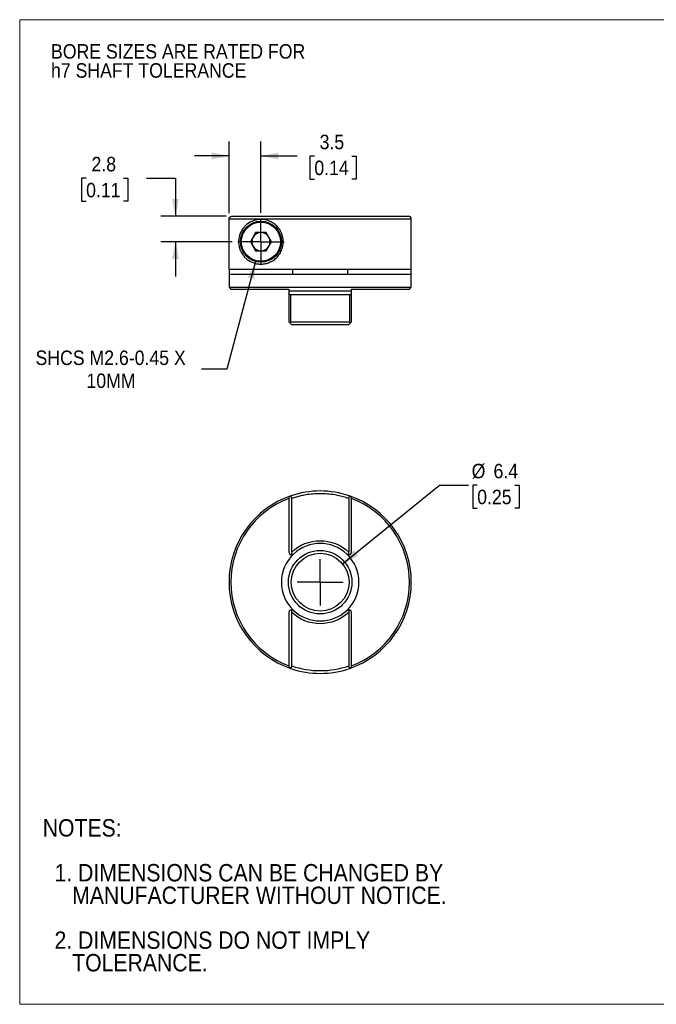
# Model space of a CAD drawing. Header units: millimetres. Extents: x 0 to 140, y 0 to 108.
# Tile 1 of 2: x 0 to 70, y 0 to 108. Entities that reach past the tile are written whole.
import ezdxf

# ---------------------------------------------------------------- set-up
doc = ezdxf.new("R2010")
doc.units = ezdxf.units.MM
doc.header["$LTSCALE"] = 0.5
doc.linetypes.add('SLD-Solid', pattern=[0])
doc.layers.add('SLD-0', color=7, linetype='SLD-Solid', lineweight=25)
doc.layers.add('TEXT', color=140, linetype='SLD-Solid', lineweight=25)
doc.styles.add('SLDTEXTSTYLE0', font='GOTHIC.TTF', dxfattribs={"width": 0.913})
doc.dimstyles.new('SLDDIMSTYLE0', dxfattribs={"dimtxt": 1.5875, "dimasz": 1.905, "dimexe": 0, "dimexo": 0.0625, "dimgap": 0.396875, "dimtad": 0, "dimtih": 1, "dimtoh": 1, "dimdec": 1, "dimrnd": 1e-09, "dimzin": 12, "dimdsep": 46, "dimtxsty": 'SLDTEXTSTYLE0', "dimsah": 1, "dimcen": 0, "dimadec": 0, "dimazin": 3, "dimtfac": 1, "dimtdec": 1, "dimtofl": 0, "dimtmove": 0, "dimatfit": 3, "dimfxl": 0, "dimfrac": 2, "dimtolj": 1, "dimtzin": 12, "dimarcsym": 0})
doc.dimstyles.new('SLDDIMSTYLE2', dxfattribs={"dimtxt": 1.5875, "dimasz": 1.905, "dimexe": 0, "dimexo": 0.0625, "dimgap": 0.396875, "dimtad": 0, "dimtih": 1, "dimtoh": 1, "dimdec": 1, "dimrnd": 1e-09, "dimzin": 12, "dimdsep": 46, "dimtxsty": 'SLDTEXTSTYLE0', "dimsah": 1, "dimcen": 0.09, "dimadec": 0, "dimazin": 3, "dimtfac": 1, "dimtdec": 1, "dimtmove": 0, "dimatfit": 0, "dimfxl": 0, "dimfrac": 2, "dimtolj": 1, "dimtzin": 12, "dimarcsym": 0})
doc.dimstyles.new('SLDDIMSTYLE4', dxfattribs={"dimtxt": 1.5875, "dimasz": 1.905, "dimexe": 0, "dimexo": 0.0625, "dimgap": 0.396875, "dimtad": 0, "dimtih": 1, "dimtoh": 1, "dimdec": 1, "dimrnd": 1e-09, "dimzin": 12, "dimdsep": 46, "dimtxsty": 'SLDTEXTSTYLE0', "dimsah": 1, "dimcen": 0, "dimadec": 0, "dimazin": 3, "dimtfac": 1, "dimtdec": 1, "dimtofl": 0, "dimtmove": 0, "dimatfit": 3, "dimfxl": 0, "dimfrac": 2, "dimtolj": 1, "dimtzin": 12, "dimarcsym": 0})

# ---------------------------------------------------------------- blocks, each defined once
blk = doc.blocks.new('Block2')
at = {"color": 7, "linetype": 'SLD-Solid', "lineweight": 18}
for p, q in [((139.7, 107.95), (0, 107.95)), ((0, 0), (0, 107.95)), ((139.7, 0), (0, 0))]:
    blk.add_line(p, q, dxfattribs=at)
blk = doc.blocks.new('SW_NOTE_0_2')
at = {"layer": 'SLD-0', "color": 0, "char_height": 1.5875, "attachment_point": 1, "style": 'SLDTEXTSTYLE0'}
for s, insert in [('BORE SIZES ARE RATED FOR ', (0, 2.03)), ('h7 SHAFT TOLERANCE', (0, -0.06))]:
    blk.add_mtext(s, dxfattribs=dict(at, insert=insert))
blk = doc.blocks.new('SW_NOTE_0_3')
at = {"layer": 'TEXT', "color": 0, "char_height": 1.905, "attachment_point": 1, "style": 'SLDTEXTSTYLE0'}
for s, insert in [('NOTES:', (0, 2.43)), ('  1. DIMENSIONS CAN BE CHANGED BY     ', (0, -2.49)), ('     MANUFACTURER WITHOUT NOTICE.', (0, -4.96)), ('  2. DIMENSIONS DO NOT IMPLY ', (0, -9.88)), ('     TOLERANCE.', (0, -12.35))]:
    blk.add_mtext(s, dxfattribs=dict(at, insert=insert))
blk = doc.blocks.new('_D')
at = {"layer": 'SLD-0'}
for p, q in [((35.43, 48.28), (46.06, 56.91)), ((46.06, 56.91), (49.24, 56.91)), ((50.2, 56.91), (49.72, 56.91)), ((49.72, 56.91), (49.72, 54.39)), ((54.31, 56.91), (54.79, 56.91)), ((54.79, 56.91), (54.79, 54.39)), ((49.72, 54.39), (50.2, 54.39)), ((54.79, 54.39), (54.31, 54.39))]:
    blk.add_line(p, q, dxfattribs=at)
blk.add_solid([(35.43, 48.28), (37.15, 49.19), (36.67, 49.78)], dxfattribs=at)
at = {"layer": 'SLD-0', "char_height": 1.587, "attachment_point": 1, "style": 'SLDTEXTSTYLE0'}
for s, insert in [('%%c', (49.59, 59.26)), ('6.4', (51.99, 59.26)), ('0.25', (50.2, 56.42))]:
    blk.add_mtext(s, dxfattribs=dict(at, insert=insert))
blk = doc.blocks.new('SW_CENTERMARKSYMBOL_0')
at = {"layer": 'SLD-0', "color": 0}
for q in [(0, 2.54), (-2.54, 0), (0, -2.54), (2.54, 0)]:
    blk.add_line((0, 0), q, dxfattribs=at)
blk = doc.blocks.new('_D_4')
at = {"layer": 'SLD-0'}
for p, q in [((25.89, 81.43), (22.73, 69.65)), ((22.73, 69.65), (19.95, 69.65))]:
    blk.add_line(p, q, dxfattribs=at)
blk.add_solid([(25.89, 81.43), (25.03, 79.69), (25.76, 79.49)], dxfattribs=at)
at = {"layer": 'SLD-0', "attachment_point": 1, "style": 'SLDTEXTSTYLE0'}
for s, insert, char_height in [('SHCS M2.6-0.45 X', (1.74, 71.68), 1.5875), ('10MM', (7.33, 69.16), 1.587)]:
    blk.add_mtext(s, dxfattribs=dict(at, insert=insert, char_height=char_height))
blk = doc.blocks.new('_D_5')
at = {"layer": 'SLD-0'}
for p, q in [((7.29, 90.56), (6.8, 90.56)), ((6.8, 90.56), (6.8, 88.04)), ((11.39, 90.56), (11.88, 90.56)), ((11.88, 90.56), (11.88, 88.04)), ((13.91, 90.57), (17.09, 90.57)), ((17.09, 90.57), (17.09, 86.41)), ((6.8, 88.04), (7.29, 88.04)), ((11.88, 88.04), (11.39, 88.04)), ((22.64, 86.41), (15.5, 86.41)), ((23.3, 83.61), (15.5, 83.61)), ((17.09, 83.61), (17.09, 79.8))]:
    blk.add_line(p, q, dxfattribs=at)
for points in [[(17.09, 86.41), (17.47, 88.31), (16.71, 88.31)], [(17.09, 83.61), (16.71, 81.7), (17.47, 81.7)]]:
    blk.add_solid(points, dxfattribs=at)
at = {"layer": 'SLD-0', "char_height": 1.587, "attachment_point": 1, "style": 'SLDTEXTSTYLE0'}
for s, insert in [('2.8', (7.88, 92.91)), ('0.11', (7.29, 90.06))]:
    blk.add_mtext(s, dxfattribs=dict(at, insert=insert))
blk = doc.blocks.new('_D_6')
at = {"layer": 'SLD-0'}
for p, q in [((22.98, 86.74), (22.98, 94.59)), ((26.47, 86.78), (26.47, 94.59)), ((22.98, 93.01), (19.17, 93.01)), ((26.47, 93.01), (30.45, 93.01)), ((32.33, 92.99), (31.84, 92.99)), ((31.84, 92.99), (31.84, 90.47)), ((36.43, 92.99), (36.92, 92.99)), ((36.92, 92.99), (36.92, 90.47)), ((31.84, 90.47), (32.33, 90.47)), ((36.92, 90.47), (36.43, 90.47))]:
    blk.add_line(p, q, dxfattribs=at)
for points in [[(22.98, 93.01), (21.07, 93.39), (21.07, 92.63)], [(26.47, 93.01), (28.38, 92.63), (28.38, 93.39)]]:
    blk.add_solid(points, dxfattribs=at)
at = {"layer": 'SLD-0', "char_height": 1.587, "attachment_point": 1, "style": 'SLDTEXTSTYLE0'}
for s, insert in [('3.5', (32.91, 95.34)), ('0.14', (32.33, 92.5))]:
    blk.add_mtext(s, dxfattribs=dict(at, insert=insert))
blk = doc.blocks.new('SW_CENTERMARKSYMBOL_1')
at = {"layer": 'SLD-0', "color": 0}
for q in [(0, 2.54), (-2.54, 0), (0, -2.54), (2.54, 0)]:
    blk.add_line((0, 0), q, dxfattribs=at)

msp = doc.modelspace()

# ---------------------------------------------------------------- linework, layer by layer
for p, q in [((22.98, 80.61), (22.98, 86.11)), ((22.98, 86.11), (42.97, 86.11)), ((42.97, 80.61), (42.97, 86.11)), ((25.89, 84.61), (25.32, 83.61)), ((27.05, 84.61), (25.89, 84.61)), ((27.63, 83.61), (27.05, 84.61)), ((25.32, 83.61), (25.89, 82.61)), ((27.05, 82.61), (27.63, 83.61)), ((25.89, 82.61), (27.05, 82.61)), ((22.97, 80.01), (22.97, 78.61)), ((42.97, 80.01), (22.97, 80.01)), ((22.98, 80.61), (42.97, 80.61)), ((23.02, 80.01), (23.02, 80.61)), ((29.96, 80.01), (29.96, 80.61)), ((35.98, 80.61), (35.98, 80.01)), ((42.92, 80.61), (42.92, 80.01)), ((42.97, 78.61), (42.97, 80.01)), ((22.97, 78.61), (23.17, 78.41)), ((22.97, 78.61), (42.97, 78.61)), ((23.17, 78.41), (29.55, 78.41)), ((29.55, 78.21), (36.4, 78.21)), ((29.55, 78), (29.55, 74.81)), ((29.75, 74.81), (29.75, 77.81)), ((29.75, 77.81), (36.19, 77.81)), ((36.19, 77.81), (36.19, 74.81)), ((36.4, 78.41), (42.77, 78.41)), ((36.4, 74.81), (36.4, 78)), ((42.77, 78.41), (42.97, 78.61)), ((29.65, 74.7), (29.55, 74.81)), ((29.75, 74.81), (36.19, 74.81)), ((36.4, 74.81), (36.29, 74.7)), ((29.55, 55.46), (29.55, 49.59)), ((29.85, 49.59), (29.85, 55.46)), ((36.1, 55.46), (36.1, 49.59)), ((36.4, 49.59), (36.4, 55.46)), ((29.55, 42.97), (29.55, 37.1)), ((29.85, 37.1), (29.85, 42.97)), ((36.1, 42.97), (36.1, 37.1)), ((36.4, 37.1), (36.4, 42.97))]:
    msp.add_line(p, q)
for centre, radius in [((26.47, 83.61), 2.25), ((32.97, 46.28), 3.48), ((32.97, 46.28), 3.17)]:
    msp.add_circle(centre, radius)
for centre, radius, start, end in [((42.67, 86.11), 0.3, 0, 90), ((26.47, 83.61), 1, 90, 150), ((26.47, 83.61), 1, 30, 90), ((26.47, 83.61), 1, 150, 210), ((26.47, 83.61), 1, 330, 30), ((26.47, 83.61), 1, 210, 270), ((26.47, 83.61), 1, 270, 330), ((32.97, 46.28), 10, 71.2061, 108.7939), ((32.97, 46.28), 10, 108.7939, 251.2061), ((32.97, 46.28), 9.8, 110.4561, 249.5439), ((29.85, 55.46), 0.3, 130.0203, 180), ((32.97, 46.28), 10, 0, 71.2061), ((36.1, 55.46), 0.3, 0, 49.9797), ((32.97, 46.28), 9.8, 290.4561, 69.5439), ((32.97, 46.28), 4.25, 46.6216, 133.3784), ((32.97, 46.28), 4.25, 133.3784, 226.6216), ((29.85, 49.59), 0.3, 180, 259.7147), ((32.97, 46.28), 4.25, 313.3784, 46.6216), ((36.1, 49.59), 0.3, 280.2853, 0), ((32.97, 46.28), 10, 288.7939, 0), ((29.85, 42.97), 0.3, 100.2853, 180), ((32.97, 46.28), 4.25, 226.6216, 313.3784), ((36.1, 42.97), 0.3, 0, 79.7147), ((29.85, 37.1), 0.3, 180, 229.9797), ((32.97, 46.28), 10, 251.2061, 288.7939), ((36.1, 37.1), 0.3, 310.0203, 0)]:
    msp.add_arc(centre, radius, start, end)
for points, knots in [([(22.98, 86.11), (22.98, 86.18), (23.01, 86.26), (23.12, 86.37), (23.2, 86.41), (23.28, 86.41)], [0, 0, 0, 0, 0.5, 0.5, 1, 1, 1, 1]), ([(23.28, 86.41), (23.37, 86.41), (24.45, 86.41), (28.15, 86.41), (30.6, 86.41), (35.69, 86.41), (38.11, 86.41), (41.67, 86.41), (42.67, 86.41), (42.67, 86.41)], [0, 0, 0, 0, 0.25, 0.25, 0.5, 0.5, 0.75, 0.75, 1, 1, 1, 1]), ([(26.47, 86.06), (26.77, 86.06), (27.07, 86), (27.53, 85.82), (27.68, 85.74), (27.97, 85.55), (28.11, 85.44), (28.36, 85.18), (28.47, 85.03), (28.66, 84.71), (28.74, 84.54), (28.86, 84.17), (28.9, 83.98), (28.93, 83.59), (28.92, 83.4), (28.86, 83.02), (28.8, 82.83), (28.65, 82.48), (28.56, 82.31), (28.34, 82.01), (28.22, 81.88), (27.95, 81.64), (27.8, 81.54), (27.5, 81.38), (27.35, 81.31), (27.05, 81.22), (26.89, 81.19), (26.59, 81.15), (26.44, 81.15), (26.15, 81.17), (26.01, 81.19), (25.61, 81.3), (25.36, 81.41), (25.03, 81.62), (24.92, 81.7), (24.72, 81.88), (24.63, 81.98), (24.46, 82.2), (24.38, 82.32), (24.24, 82.59), (24.17, 82.73), (24.1, 82.98), (24.08, 83.07), (24.05, 83.25), (24.03, 83.34), (24.02, 83.53), (24.02, 83.63), (24.03, 83.82), (24.04, 83.92), (24.07, 84.1), (24.09, 84.19), (24.14, 84.36), (24.16, 84.43), (24.25, 84.66), (24.32, 84.79), (24.48, 85.04), (24.56, 85.15), (24.74, 85.35), (24.84, 85.44), (25.16, 85.69), (25.38, 85.82), (25.77, 85.96), (25.9, 85.99), (26.18, 86.04), (26.32, 86.06), (26.47, 86.06)], [0, 0, 0, 0, 0.0625, 0.0625, 0.09375, 0.09375, 0.125, 0.125, 0.15625, 0.15625, 0.1875, 0.1875, 0.21875, 0.21875, 0.25, 0.25, 0.28125, 0.28125, 0.3125, 0.3125, 0.34375, 0.34375, 0.375, 0.375, 0.40625, 0.40625, 0.4375, 0.4375, 0.46875, 0.46875, 0.5, 0.5, 0.5625, 0.5625, 0.59375, 0.59375, 0.625, 0.625, 0.65625, 0.65625, 0.6875, 0.6875, 0.703125, 0.703125, 0.71875, 0.71875, 0.734375, 0.734375, 0.75, 0.75, 0.765625, 0.765625, 0.78125, 0.78125, 0.8125, 0.8125, 0.84375, 0.84375, 0.875, 0.875, 0.9375, 0.9375, 0.96875, 0.96875, 1, 1, 1, 1]), ([(26.47, 81.46), (25.28, 81.46), (24.32, 82.42), (24.32, 84.79), (25.28, 85.76), (26.47, 85.76)], [0, 0, 0, 0, 0.5, 0.5, 1, 1, 1, 1]), ([(26.47, 85.76), (27.66, 85.76), (28.62, 84.79), (28.62, 82.42), (27.66, 81.46), (26.47, 81.46)], [0, 0, 0, 0, 0.5, 0.5, 1, 1, 1, 1]), ([(29.55, 78), (29.55, 77.95), (29.56, 77.91), (29.62, 77.83), (29.68, 77.81), (29.75, 77.81)], [0, 0, 0, 0, 0.5, 0.5, 1, 1, 1, 1]), ([(36.19, 77.81), (36.26, 77.81), (36.32, 77.83), (36.38, 77.91), (36.4, 77.95), (36.4, 78)], [0, 0, 0, 0, 0.5, 0.5, 1, 1, 1, 1]), ([(29.65, 74.7), (29.7, 74.65), (29.75, 74.6), (29.82, 74.53), (29.85, 74.51), (29.85, 74.51)], [0, 0, 0, 0, 0.5, 0.5, 1, 1, 1, 1]), ([(36.1, 74.51), (36, 74.51), (35.8, 74.51), (35.49, 74.51), (35.19, 74.51), (34.88, 74.51), (34.41, 74.51), (33.77, 74.51), (32.97, 74.51), (32.17, 74.51), (31.47, 74.51), (30.86, 74.51), (30.35, 74.51), (30.01, 74.51), (29.85, 74.51)], [0, 0, 0, 0, 0.049708, 0.099343, 0.148959, 0.198608, 0.248342, 0.374134, 0.50001, 0.625801, 0.751677, 0.834474, 0.917166, 1, 1, 1, 1]), ([(36.1, 74.51), (36.1, 74.51), (36.12, 74.53), (36.19, 74.6), (36.24, 74.65), (36.29, 74.7)], [0, 0, 0, 0, 0.5, 0.5, 1, 1, 1, 1]), ([(29.65, 55.69), (29.7, 55.69), (29.75, 55.67), (29.82, 55.59), (29.85, 55.53), (29.85, 55.46)], [0, 0, 0, 0, 0.5, 0.5, 1, 1, 1, 1]), ([(36.1, 55.46), (36, 55.49), (35.8, 55.56), (35.49, 55.65), (35.19, 55.72), (34.88, 55.79), (34.41, 55.88), (33.77, 55.96), (32.97, 55.99), (32.17, 55.96), (31.47, 55.87), (30.86, 55.75), (30.35, 55.62), (30.01, 55.52), (29.85, 55.46)], [0, 0, 0, 0, 0.049708, 0.099343, 0.148959, 0.198608, 0.248342, 0.374134, 0.50001, 0.625801, 0.751677, 0.834474, 0.917166, 1, 1, 1, 1]), ([(36.1, 55.46), (36.1, 55.53), (36.12, 55.59), (36.19, 55.67), (36.24, 55.69), (36.29, 55.69)], [0, 0, 0, 0, 0.5, 0.5, 1, 1, 1, 1]), ([(29.85, 49.59), (30.69, 50.38), (31.81, 50.83), (34.13, 50.83), (35.25, 50.38), (36.1, 49.59)], [0, 0, 0, 0, 0.5, 0.5, 1, 1, 1, 1]), ([(29.79, 49.29), (29.81, 49.29), (29.84, 49.28), (29.89, 49.29), (29.94, 49.3), (30, 49.32), (30.03, 49.35), (30.05, 49.37)], [0, 0, 0, 0, 0.148277, 0.31478, 0.500231, 0.706539, 1, 1, 1, 1]), ([(36.15, 49.29), (36.13, 49.29), (36.1, 49.28), (36.05, 49.29), (36, 49.3), (35.94, 49.32), (35.91, 49.35), (35.89, 49.37)], [0, 0, 0, 0, 0.14747, 0.313906, 0.500168, 0.706233, 1, 1, 1, 1]), ([(36.15, 49.29), (36.13, 49.34), (36.12, 49.38), (36.1, 49.48), (36.1, 49.53), (36.1, 49.59)], [0, 0, 0, 0, 0.5, 0.5, 1, 1, 1, 1]), ([(29.79, 43.27), (29.81, 43.22), (29.82, 43.17), (29.84, 43.07), (29.85, 43.02), (29.85, 42.97)], [0, 0, 0, 0, 0.5, 0.5, 1, 1, 1, 1]), ([(29.79, 43.27), (29.81, 43.27), (29.84, 43.27), (29.89, 43.27), (29.94, 43.26), (30, 43.23), (30.03, 43.21), (30.05, 43.19)], [0, 0, 0, 0, 0.14747, 0.313906, 0.500168, 0.706233, 1, 1, 1, 1]), ([(35.89, 43.19), (35.9, 43.2), (35.93, 43.22), (35.97, 43.24), (36.01, 43.26), (36.07, 43.27), (36.13, 43.27), (36.15, 43.27)], [0, 0, 0, 0, 0.205755, 0.372484, 0.500215, 0.771928, 1, 1, 1, 1]), ([(36.15, 43.27), (36.13, 43.22), (36.12, 43.17), (36.1, 43.07), (36.1, 43.02), (36.1, 42.97)], [0, 0, 0, 0, 0.5, 0.5, 1, 1, 1, 1]), ([(36.1, 42.97), (35.25, 42.17), (34.13, 41.73), (31.81, 41.73), (30.69, 42.17), (29.85, 42.97)], [0, 0, 0, 0, 0.5, 0.5, 1, 1, 1, 1]), ([(29.85, 37.1), (29.85, 37.03), (29.82, 36.96), (29.75, 36.89), (29.7, 36.87), (29.65, 36.87)], [0, 0, 0, 0, 0.5, 0.5, 1, 1, 1, 1]), ([(36.29, 36.87), (36.24, 36.87), (36.19, 36.88), (36.12, 36.96), (36.1, 37.03), (36.1, 37.1)], [0, 0, 0, 0, 0.5, 0.5, 1, 1, 1, 1])]:
    msp.add_open_spline(points, degree=3, knots=knots)
for points in [[(29.55, 78.41), (29.55, 78.34), (29.55, 78.27), (29.55, 78.21)], [(29.55, 78.21), (29.55, 78.14), (29.55, 78.07), (29.55, 78)], [(36.4, 78.21), (36.4, 78.27), (36.4, 78.34), (36.4, 78.41)], [(36.4, 78), (36.4, 78.07), (36.4, 78.14), (36.4, 78.21)], [(29.75, 74.81), (29.71, 74.77), (29.68, 74.73), (29.65, 74.7)], [(36.29, 74.7), (36.26, 74.73), (36.23, 74.77), (36.19, 74.81)], [(29.75, 55.75), (29.71, 55.73), (29.68, 55.72), (29.65, 55.69)], [(36.29, 55.69), (36.26, 55.72), (36.23, 55.73), (36.19, 55.75)], [(29.85, 49.59), (29.85, 49.48), (29.82, 49.38), (29.79, 49.29)], [(29.75, 36.81), (29.71, 36.82), (29.68, 36.84), (29.65, 36.87)], [(29.85, 37.1), (31.87, 36.41), (34.07, 36.41), (36.1, 37.1)], [(36.19, 36.81), (36.23, 36.82), (36.26, 36.84), (36.29, 36.87)]]:
    msp.add_open_spline(points, degree=3)

# ---------------------------------------------------------------- block references
at = {"color": 7, "linetype": 'Continuous'}
msp.add_blockref('Block2', (0, 0), dxfattribs=at)
at = {"layer": 'SLD-0'}
for name, p in [('SW_NOTE_0_2', (3.44, 103.24)), ('SW_CENTERMARKSYMBOL_1', (26.47, 83.61)), ('SW_CENTERMARKSYMBOL_0', (32.97, 46.28))]:
    msp.add_blockref(name, p, dxfattribs=at)
at = {"layer": 'TEXT'}
msp.add_blockref('SW_NOTE_0_3', (2.53, 17.87), dxfattribs=at)

# ---------------------------------------------------------------- dimensions: what is measured, and where the dimension line sits
at = {"layer": 'SLD-0'}
dim = msp.add_linear_dim(base=(26.47, 93.01), p1=(22.98, 86.11), p2=(26.47, 86.15), dimstyle='SLDDIMSTYLE2', dxfattribs=at)
dim.commit()
dim.dimension.update_dxf_attribs({"geometry": '_D_6', "text_midpoint": (34.38, 93.01), "dimtype": 160})
dim = msp.add_linear_dim(base=(17.09, 83.61), p1=(23.28, 86.41), p2=(23.93, 83.61), angle=90, dimstyle='SLDDIMSTYLE2', dxfattribs=at)
dim.commit()
dim.dimension.update_dxf_attribs({"geometry": '_D_5', "text_midpoint": (17.09, 90.57), "dimtype": 160})
dim = msp.add_diameter_dim_2p(p1=(27.05, 85.78), p2=(25.89, 81.43), text='SHCS M2.6-0.45 X\\P10MM', dimstyle='SLDDIMSTYLE4', override={"dimpost": '<>'}, dxfattribs=at)
dim.commit()
dim.dimension.update_dxf_attribs({"geometry": '_D_4', "text_midpoint": (10.45, 69.65), "dimtype": 163})
dim = msp.add_diameter_dim_2p(p1=(30.5063, 44.2764), p2=(35.4348, 48.2804), dimstyle='SLDDIMSTYLE0', dxfattribs=at)
dim.commit()
dim.dimension.update_dxf_attribs({"geometry": '_D', "text_midpoint": (52.2563, 56.9137), "dimtype": 163})

doc.saveas('drawing.dxf')
